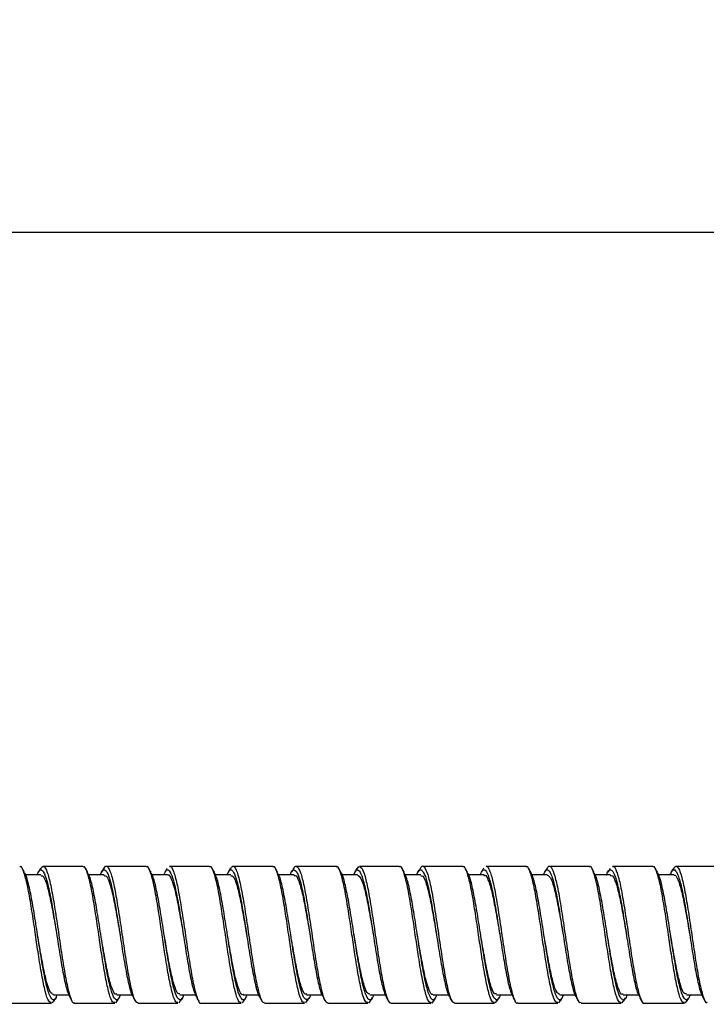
# Model space of a CAD drawing. Header units: inches. Extents: x 0.7 to 40, y 0 to 23.8.
# Tile 10 of 16: x 23.8 to 25.2, y 8.3 to 10.2. Entities that reach past the tile are written whole.
import ezdxf

# ---------------------------------------------------------------- set-up
doc = ezdxf.new("R2010")
doc.units = ezdxf.units.IN
doc.header["$MEASUREMENT"] = 0
doc.linetypes.add('SLD-Solid', pattern=[0])
doc.layers.add('DIMENSIONS', color=140, linetype='SLD-Solid', lineweight=25)
doc.styles.add('SLDTEXTSTYLE0', font='GOTHIC.TTF', dxfattribs={"width": 0.913})
doc.dimstyles.new('SLDDIMSTYLE4', dxfattribs={"dimtxt": 0.25, "dimasz": 0.3, "dimexe": 0, "dimexo": 0.0625, "dimgap": 0.0625, "dimtad": 0, "dimtih": 1, "dimtoh": 1, "dimrnd": 1e-09, "dimzin": 4, "dimdsep": 46, "dimtxsty": 'SLDTEXTSTYLE0', "dimsah": 1, "dimcen": 0.09, "dimadec": 0, "dimazin": 1, "dimtfac": 1, "dimtofl": 0, "dimtmove": 0, "dimatfit": 3, "dimfxl": 0, "dimfrac": 2, "dimtolj": 1, "dimtzin": 12, "dimarcsym": 0})

# ---------------------------------------------------------------- blocks, each defined once
blk = doc.blocks.new('_D_5')
at = {"layer": 'DIMENSIONS'}
for p, q in [((23.1714, 8.8234), (23.1714, 9.895)), ((29.1714, 9.1322), (29.1714, 9.895)), ((25.7557, 9.8068), (25.6796, 9.8068)), ((25.6796, 9.8068), (25.6796, 9.4099)), ((26.587, 9.8068), (26.6632, 9.8068)), ((26.6632, 9.8068), (26.6632, 9.4099)), ((23.1714, 9.77), (25.5527, 9.77)), ((29.1714, 9.77), (26.79, 9.77)), ((25.6796, 9.4099), (25.7557, 9.4099)), ((26.6632, 9.4099), (26.587, 9.4099))]:
    blk.add_line(p, q, dxfattribs=at)
for points in [[(23.1714, 9.77), (23.4714, 9.695), (23.4714, 9.845)], [(29.1714, 9.77), (28.8714, 9.845), (28.8714, 9.695)]]:
    blk.add_solid(points, dxfattribs=at)
at = {"layer": 'DIMENSIONS', "char_height": 0.25, "attachment_point": 1, "style": 'SLDTEXTSTYLE0'}
for s, insert in [('6.00', (25.8481, 10.1769)), ('152.4', (25.7557, 9.7292))]:
    blk.add_mtext(s, dxfattribs=dict(at, insert=insert))

msp = doc.modelspace()

# ---------------------------------------------------------------- linework, layer by layer
for p, q in [((23.9644, 8.5422), (23.8869, 8.5422)), ((24.0869, 8.5422), (24.0094, 8.5422)), ((24.2094, 8.5422), (24.132, 8.5422)), ((24.3319, 8.5422), (24.2544, 8.5422)), ((24.4544, 8.5422), (24.377, 8.5422)), ((24.4944, 8.536), (24.4985, 8.542)), ((24.5769, 8.5422), (24.4994, 8.5422)), ((24.6994, 8.5422), (24.622, 8.5422)), ((24.8219, 8.5422), (24.7444, 8.5422)), ((24.9444, 8.5422), (24.8669, 8.5422)), ((25.0669, 8.5422), (24.9895, 8.5422)), ((25.1894, 8.5422), (25.1119, 8.5422)), ((23.883, 8.5255), (23.8533, 8.5255)), ((24.0055, 8.5255), (23.9754, 8.5255)), ((24.128, 8.5255), (24.0986, 8.5255)), ((24.2505, 8.5255), (24.2205, 8.5255)), ((24.373, 8.5255), (24.343, 8.5255)), ((24.4955, 8.5255), (24.4657, 8.5255)), ((24.618, 8.5255), (24.5879, 8.5255)), ((24.7405, 8.5255), (24.711, 8.5255)), ((24.863, 8.5255), (24.833, 8.5255)), ((24.9855, 8.5255), (24.9555, 8.5255)), ((25.108, 8.5255), (25.0782, 8.5255)), ((23.9137, 8.409), (23.9137, 8.4089)), ((24.244, 8.4097), (24.244, 8.4097)), ((24.2812, 8.4092), (24.2812, 8.4092)), ((24.489, 8.4097), (24.489, 8.4097)), ((24.8565, 8.4098), (24.8565, 8.4098)), ((25.1015, 8.4097), (25.1015, 8.4097)), ((25.1387, 8.4093), (25.1387, 8.4092)), ((23.9071, 8.2938), (23.9371, 8.2938)), ((24.0296, 8.2938), (24.0592, 8.2938)), ((24.1521, 8.2938), (24.1822, 8.2938)), ((24.2746, 8.2938), (24.3044, 8.2938)), ((24.3971, 8.2938), (24.427, 8.2938)), ((24.5196, 8.2938), (24.5496, 8.2938)), ((24.6421, 8.2938), (24.6716, 8.2938)), ((24.7646, 8.2938), (24.7947, 8.2938)), ((24.8871, 8.2938), (24.9169, 8.2938)), ((25.0096, 8.2938), (25.0395, 8.2938)), ((25.1321, 8.2938), (25.1621, 8.2938)), ((23.8257, 8.2772), (23.9032, 8.2772)), ((23.9078, 8.2829), (23.9047, 8.2776)), ((23.9482, 8.2772), (24.0257, 8.2772)), ((24.0306, 8.2833), (24.0272, 8.2776)), ((24.0707, 8.2772), (24.1482, 8.2772)), ((24.1532, 8.2835), (24.1497, 8.2776)), ((24.1932, 8.2772), (24.2707, 8.2772)), ((24.2755, 8.2832), (24.2722, 8.2776)), ((24.3157, 8.2772), (24.3932, 8.2772)), ((24.3979, 8.283), (24.3947, 8.2776)), ((24.4382, 8.2772), (24.5157, 8.2772)), ((24.5205, 8.2832), (24.5172, 8.2776)), ((24.5607, 8.2772), (24.6382, 8.2772)), ((24.6432, 8.2835), (24.6397, 8.2776)), ((24.6832, 8.2772), (24.7607, 8.2772)), ((24.7656, 8.2834), (24.7622, 8.2776)), ((24.8057, 8.2772), (24.8832, 8.2772)), ((24.8879, 8.283), (24.8847, 8.2776)), ((24.9282, 8.2772), (25.0057, 8.2772)), ((25.0104, 8.283), (25.0072, 8.2776)), ((25.0507, 8.2772), (25.1282, 8.2772)), ((25.1332, 8.2834), (25.1297, 8.2776))]:
    msp.add_line(p, q)
for points, knots in [([(23.9032, 8.2785), (23.9014, 8.2789), (23.8975, 8.2796), (23.8914, 8.2988), (23.8847, 8.3304), (23.8784, 8.3694), (23.8733, 8.404), (23.8685, 8.4372), (23.8631, 8.4717), (23.8568, 8.5078), (23.85, 8.5322), (23.8452, 8.5434), (23.8424, 8.5412), (23.8419, 8.5408)], [0, 0, 0, 0, 0.083642, 0.19216, 0.300639, 0.409116, 0.500041, 0.549591, 0.649601, 0.758154, 0.866625, 0.975167, 1, 1, 1, 1]), ([(23.8821, 8.5366), (23.8837, 8.5391), (23.8875, 8.5451), (23.8935, 8.5367), (23.9003, 8.5147), (23.9068, 8.4801), (23.9136, 8.4376), (23.9201, 8.3917), (23.9269, 8.348), (23.9334, 8.3111), (23.9402, 8.2868), (23.945, 8.2758), (23.9477, 8.2781), (23.9482, 8.2785)], [0, 0, 0, 0, 0.072946, 0.173534, 0.274125, 0.37473, 0.475319, 0.575957, 0.676541, 0.777193, 0.877775, 0.978422, 1, 1, 1, 1]), ([(24.0257, 8.2785), (24.0239, 8.2789), (24.02, 8.2796), (24.0139, 8.2988), (24.0072, 8.3304), (24.0009, 8.3694), (23.9958, 8.404), (23.991, 8.4372), (23.9856, 8.4717), (23.9793, 8.5078), (23.9725, 8.5322), (23.9677, 8.5434), (23.9649, 8.5412), (23.9644, 8.5408)], [0, 0, 0, 0, 0.083642, 0.19216, 0.300639, 0.409116, 0.500041, 0.549591, 0.649601, 0.758154, 0.866625, 0.975167, 1, 1, 1, 1]), ([(24.0047, 8.5368), (24.0053, 8.5383), (24.0081, 8.5449), (24.0134, 8.5415), (24.0198, 8.526), (24.0266, 8.496), (24.0331, 8.4564), (24.0399, 8.4113), (24.0465, 8.3661), (24.0531, 8.3257), (24.0598, 8.2956), (24.0656, 8.2786), (24.0693, 8.2789), (24.0707, 8.2789)], [0, 0, 0, 0, 0.028353, 0.129091, 0.229899, 0.330639, 0.431429, 0.532174, 0.632928, 0.73367, 0.834418, 0.935191, 1, 1, 1, 1]), ([(24.1482, 8.2785), (24.1464, 8.2789), (24.1425, 8.2796), (24.1364, 8.2988), (24.1297, 8.3304), (24.1234, 8.3694), (24.1183, 8.404), (24.1135, 8.4372), (24.1081, 8.4717), (24.1018, 8.5078), (24.095, 8.5322), (24.0902, 8.5434), (24.0874, 8.5412), (24.0869, 8.5408)], [0, 0, 0, 0, 0.083642, 0.19216, 0.300639, 0.409116, 0.500041, 0.549591, 0.649601, 0.758154, 0.866625, 0.975167, 1, 1, 1, 1]), ([(24.132, 8.5412), (24.1323, 8.5415), (24.1348, 8.5439), (24.1395, 8.5337), (24.1463, 8.5105), (24.1527, 8.4742), (24.1596, 8.4309), (24.166, 8.385), (24.1729, 8.3421), (24.1794, 8.3065), (24.1862, 8.2845), (24.1907, 8.275), (24.193, 8.2775), (24.1932, 8.2777)], [0, 0, 0, 0, 0.015568, 0.124119, 0.232657, 0.341246, 0.449778, 0.558384, 0.666914, 0.775515, 0.884049, 0.992626, 1, 1, 1, 1]), ([(24.2707, 8.2785), (24.2689, 8.2789), (24.265, 8.2796), (24.2589, 8.2988), (24.2522, 8.3304), (24.2459, 8.3694), (24.2408, 8.404), (24.236, 8.4372), (24.2306, 8.4717), (24.2243, 8.5078), (24.2175, 8.5322), (24.2127, 8.5434), (24.2099, 8.5412), (24.2094, 8.5408)], [0, 0, 0, 0, 0.083642, 0.19216, 0.300639, 0.409116, 0.500041, 0.549591, 0.649601, 0.758154, 0.866625, 0.975167, 1, 1, 1, 1]), ([(24.2495, 8.536), (24.2505, 8.5382), (24.2537, 8.545), (24.2593, 8.5402), (24.2658, 8.5224), (24.2725, 8.4907), (24.2792, 8.45), (24.2858, 8.4045), (24.2925, 8.3597), (24.299, 8.3205), (24.3059, 8.2923), (24.3112, 8.2776), (24.3146, 8.2787), (24.3157, 8.2791)], [0, 0, 0, 0, 0.046596, 0.146984, 0.247423, 0.347816, 0.44822, 0.54861, 0.649006, 0.749424, 0.849815, 0.950262, 1, 1, 1, 1]), ([(24.3932, 8.2785), (24.3914, 8.2789), (24.3875, 8.2796), (24.3814, 8.2988), (24.3747, 8.3304), (24.3684, 8.3694), (24.3633, 8.404), (24.3585, 8.4372), (24.3531, 8.4717), (24.3468, 8.5078), (24.34, 8.5322), (24.3352, 8.5434), (24.3324, 8.5412), (24.3319, 8.5408)], [0, 0, 0, 0, 0.083642, 0.19216, 0.300639, 0.409116, 0.500041, 0.549591, 0.649601, 0.758154, 0.866625, 0.975167, 1, 1, 1, 1]), ([(24.3719, 8.5374), (24.372, 8.5377), (24.3743, 8.5441), (24.379, 8.5431), (24.3854, 8.5321), (24.3923, 8.5055), (24.3987, 8.4682), (24.4056, 8.4242), (24.412, 8.3784), (24.4188, 8.3362), (24.4254, 8.3028), (24.4319, 8.2809), (24.4362, 8.2788), (24.4382, 8.2777)], [0, 0, 0, 0, 0.004995, 0.105255, 0.205559, 0.305813, 0.406135, 0.506386, 0.606705, 0.70696, 0.807256, 0.907515, 1, 1, 1, 1]), ([(24.5157, 8.2785), (24.5139, 8.2789), (24.51, 8.2796), (24.5039, 8.2988), (24.4972, 8.3304), (24.4909, 8.3694), (24.4858, 8.404), (24.481, 8.4372), (24.4756, 8.4717), (24.4693, 8.5078), (24.4625, 8.5322), (24.4577, 8.5434), (24.4549, 8.5412), (24.4544, 8.5408)], [0, 0, 0, 0, 0.083642, 0.19216, 0.300639, 0.409116, 0.500041, 0.549591, 0.649601, 0.758154, 0.866625, 0.975167, 1, 1, 1, 1]), ([(24.4994, 8.5413), (24.5014, 8.5405), (24.5055, 8.5389), (24.5119, 8.5181), (24.5184, 8.4853), (24.5252, 8.4435), (24.5317, 8.3978), (24.5385, 8.3535), (24.545, 8.3154), (24.5518, 8.2893), (24.5569, 8.2766), (24.5599, 8.2784), (24.5607, 8.2789)], [0, 0, 0, 0, 0.093976, 0.20251, 0.311026, 0.419547, 0.52809, 0.636608, 0.745183, 0.853695, 0.962282, 1, 1, 1, 1]), ([(24.6382, 8.2785), (24.6364, 8.2789), (24.6325, 8.2796), (24.6264, 8.2988), (24.6197, 8.3304), (24.6134, 8.3694), (24.6083, 8.404), (24.6035, 8.4372), (24.5981, 8.4717), (24.5918, 8.5078), (24.585, 8.5322), (24.5802, 8.5434), (24.5774, 8.5412), (24.5769, 8.5408)], [0, 0, 0, 0, 0.083642, 0.19216, 0.300639, 0.409116, 0.500041, 0.549591, 0.649601, 0.758154, 0.866625, 0.975167, 1, 1, 1, 1]), ([(24.617, 8.537), (24.6174, 8.538), (24.62, 8.5446), (24.625, 8.5424), (24.6314, 8.529), (24.6383, 8.5006), (24.6447, 8.4621), (24.6515, 8.4174), (24.6581, 8.3719), (24.6648, 8.3306), (24.6714, 8.2989), (24.6775, 8.2797), (24.6815, 8.2789), (24.6832, 8.2785)], [0, 0, 0, 0, 0.017323, 0.11782, 0.218385, 0.31888, 0.419443, 0.519941, 0.620483, 0.720985, 0.821489, 0.921986, 1, 1, 1, 1]), ([(24.7607, 8.2785), (24.7589, 8.2789), (24.755, 8.2796), (24.7489, 8.2988), (24.7422, 8.3304), (24.7359, 8.3694), (24.7308, 8.404), (24.726, 8.4372), (24.7206, 8.4717), (24.7143, 8.5078), (24.7075, 8.5322), (24.7027, 8.5434), (24.6999, 8.5412), (24.6994, 8.5408)], [0, 0, 0, 0, 0.083642, 0.19216, 0.300639, 0.409116, 0.500041, 0.549591, 0.649601, 0.758154, 0.866625, 0.975167, 1, 1, 1, 1]), ([(24.7444, 8.5421), (24.7445, 8.5421), (24.7467, 8.5446), (24.7511, 8.5356), (24.7579, 8.5145), (24.7644, 8.4795), (24.7712, 8.4369), (24.7777, 8.391), (24.7845, 8.3475), (24.791, 8.3107), (24.7978, 8.2866), (24.8025, 8.2757), (24.8052, 8.278), (24.8057, 8.2784)], [0, 0, 0, 0, 0.001284, 0.109815, 0.218351, 0.326906, 0.435439, 0.544028, 0.652555, 0.761157, 0.869683, 0.978277, 1, 1, 1, 1]), ([(24.8832, 8.2785), (24.8814, 8.2789), (24.8775, 8.2796), (24.8714, 8.2988), (24.8647, 8.3304), (24.8584, 8.3694), (24.8533, 8.404), (24.8485, 8.4372), (24.8431, 8.4717), (24.8368, 8.5078), (24.83, 8.5322), (24.8252, 8.5434), (24.8224, 8.5412), (24.8219, 8.5408)], [0, 0, 0, 0, 0.083642, 0.19216, 0.300639, 0.409116, 0.500041, 0.549591, 0.649601, 0.758154, 0.866625, 0.975167, 1, 1, 1, 1]), ([(24.8621, 8.5366), (24.8628, 8.5382), (24.8657, 8.5449), (24.8709, 8.5414), (24.8774, 8.5257), (24.8842, 8.4955), (24.8907, 8.4558), (24.8974, 8.4106), (24.9041, 8.3654), (24.9107, 8.3252), (24.9174, 8.2953), (24.9231, 8.2785), (24.9268, 8.2788), (24.9282, 8.279)], [0, 0, 0, 0, 0.030903, 0.131528, 0.232221, 0.332849, 0.433523, 0.534155, 0.634792, 0.735419, 0.836053, 0.936716, 1, 1, 1, 1]), ([(25.0057, 8.2785), (25.0039, 8.2789), (25, 8.2796), (24.9939, 8.2988), (24.9872, 8.3304), (24.9809, 8.3694), (24.9758, 8.404), (24.971, 8.4372), (24.9656, 8.4717), (24.9593, 8.5078), (24.9525, 8.5322), (24.9477, 8.5434), (24.9449, 8.5412), (24.9444, 8.5408)], [0, 0, 0, 0, 0.083642, 0.19216, 0.300639, 0.409116, 0.500041, 0.549591, 0.649601, 0.758154, 0.866625, 0.975167, 1, 1, 1, 1]), ([(24.9895, 8.5411), (24.9898, 8.5415), (24.9924, 8.5438), (24.9971, 8.5334), (25.0039, 8.51), (25.0103, 8.4736), (25.0172, 8.4303), (25.0236, 8.3843), (25.0305, 8.3415), (25.037, 8.3061), (25.0437, 8.2843), (25.0482, 8.2749), (25.0506, 8.2774), (25.0507, 8.2776)], [0, 0, 0, 0, 0.017119, 0.125675, 0.234211, 0.342802, 0.451333, 0.559938, 0.668468, 0.777067, 0.8856, 0.994173, 1, 1, 1, 1]), ([(25.1282, 8.2785), (25.1264, 8.2789), (25.1225, 8.2796), (25.1164, 8.2988), (25.1097, 8.3304), (25.1034, 8.3694), (25.0983, 8.404), (25.0935, 8.4372), (25.0881, 8.4717), (25.0818, 8.5078), (25.075, 8.5322), (25.0702, 8.5434), (25.0674, 8.5412), (25.0669, 8.5408)], [0, 0, 0, 0, 0.083642, 0.19216, 0.300639, 0.409116, 0.500041, 0.549591, 0.649601, 0.758154, 0.866625, 0.975167, 1, 1, 1, 1]), ([(25.1069, 8.5358), (25.108, 8.5381), (25.1112, 8.545), (25.1169, 8.5401), (25.1234, 8.522), (25.1301, 8.4902), (25.1368, 8.4494), (25.1434, 8.4039), (25.1501, 8.3591), (25.1566, 8.32), (25.1635, 8.292), (25.1688, 8.2775), (25.1721, 8.2787), (25.1732, 8.2791)], [0, 0, 0, 0, 0.049764, 0.149971, 0.250227, 0.350439, 0.45066, 0.550868, 0.651083, 0.751324, 0.851535, 0.951803, 1, 1, 1, 1]), ([(23.8508, 8.5313), (23.8501, 8.5324), (23.8487, 8.5348), (23.8473, 8.5371), (23.8466, 8.5383)], [0, 0, 0, 0, 0.4997075, 1, 1, 1, 1]), ([(23.9143, 8.2938), (23.9136, 8.2918), (23.9107, 8.2834), (23.9055, 8.2826), (23.899, 8.2925), (23.8922, 8.3169), (23.8857, 8.3518), (23.8789, 8.3935), (23.8724, 8.4369), (23.8656, 8.4775), (23.859, 8.5091), (23.854, 8.5273), (23.8513, 8.5296), (23.8508, 8.53)], [0, 0, 0, 0, 0.031803, 0.136636, 0.241506, 0.346334, 0.451232, 0.556055, 0.660959, 0.765783, 0.870669, 0.975499, 1, 1, 1, 1]), ([(23.8759, 8.5255), (23.8772, 8.5287), (23.8807, 8.5372), (23.8866, 8.5353), (23.893, 8.5209), (23.8999, 8.493), (23.9064, 8.4556), (23.9131, 8.413), (23.9197, 8.3699), (23.9264, 8.3316), (23.933, 8.3017), (23.9373, 8.2926), (23.9394, 8.2881)], [0, 0, 0, 0, 0.061055, 0.1658977, 0.2708214, 0.3756648, 0.4805742, 0.5854227, 0.6902957, 0.7951444, 0.8999975, 1, 1, 1, 1]), ([(23.8821, 8.5382), (23.8814, 8.537), (23.88, 8.5347), (23.8786, 8.5323), (23.8779, 8.5311)], [0, 0, 0, 0, 0.500312, 1, 1, 1, 1]), ([(23.8829, 8.5246), (23.8848, 8.5241), (23.8889, 8.523), (23.8951, 8.5054), (23.9017, 8.4771), (23.908, 8.443), (23.912, 8.4193), (23.9137, 8.4087)], [0, 0, 0, 0, 0.178053, 0.394708, 0.61129, 0.82788, 1, 1, 1, 1]), ([(23.9734, 8.5311), (23.9727, 8.5323), (23.9713, 8.5347), (23.9699, 8.537), (23.9692, 8.5382)], [0, 0, 0, 0, 0.499689, 1, 1, 1, 1]), ([(24.0367, 8.2938), (24.0352, 8.2903), (24.0315, 8.2817), (24.0253, 8.2849), (24.0188, 8.3009), (24.012, 8.33), (24.0054, 8.3682), (23.9988, 8.4111), (23.9921, 8.454), (23.9855, 8.4914), (23.9791, 8.5191), (23.9751, 8.5268), (23.9733, 8.5303)], [0, 0, 0, 0, 0.074145, 0.179029, 0.283988, 0.388877, 0.493806, 0.598698, 0.703592, 0.808488, 0.913382, 1, 1, 1, 1]), ([(23.9982, 8.5255), (23.9987, 8.527), (24.0014, 8.5353), (24.0063, 8.537), (24.0129, 8.5287), (24.0197, 8.5056), (24.0261, 8.4717), (24.033, 8.4306), (24.0394, 8.3871), (24.0463, 8.346), (24.0528, 8.3132), (24.0581, 8.2935), (24.0611, 8.2904), (24.0618, 8.2896)], [0, 0, 0, 0, 0.022415, 0.127033, 0.231656, 0.336274, 0.440941, 0.545552, 0.650239, 0.754848, 0.859533, 0.964145, 1, 1, 1, 1]), ([(24.0048, 8.5384), (24.0041, 8.5372), (24.0026, 8.5349), (24.0012, 8.5325), (24.0005, 8.5313)], [0, 0, 0, 0, 0.5002959, 1, 1, 1, 1]), ([(24.0054, 8.5239), (24.0065, 8.5242), (24.0098, 8.5255), (24.0151, 8.5131), (24.0219, 8.4887), (24.0284, 8.4546), (24.0333, 8.4266), (24.0357, 8.412), (24.036, 8.4104)], [0, 0, 0, 0, 0.099828, 0.318273, 0.536524, 0.754959, 0.973219, 1, 1, 1, 1]), ([(24.0961, 8.5308), (24.0954, 8.5319), (24.094, 8.5343), (24.0926, 8.5366), (24.0919, 8.5378)], [0, 0, 0, 0, 0.499701, 1, 1, 1, 1]), ([(24.1595, 8.2938), (24.1592, 8.2927), (24.1566, 8.2846), (24.1518, 8.2823), (24.1452, 8.2893), (24.1385, 8.3114), (24.132, 8.3445), (24.1251, 8.3852), (24.1187, 8.4287), (24.1118, 8.4702), (24.1054, 8.5038), (24.0999, 8.5245), (24.0969, 8.5282), (24.0961, 8.5292)], [0, 0, 0, 0, 0.015763, 0.120697, 0.225616, 0.330542, 0.435496, 0.540417, 0.645404, 0.750319, 0.855315, 0.960231, 1, 1, 1, 1]), ([(24.1207, 8.5255), (24.1225, 8.5293), (24.1264, 8.5378), (24.1328, 8.5337), (24.1393, 8.5165), (24.1461, 8.4865), (24.1527, 8.4478), (24.1593, 8.4047), (24.1661, 8.362), (24.1726, 8.3253), (24.1788, 8.2991), (24.1826, 8.2923), (24.1842, 8.2894)], [0, 0, 0, 0, 0.085074, 0.189757, 0.294499, 0.399187, 0.503889, 0.608574, 0.713265, 0.817984, 0.922671, 1, 1, 1, 1]), ([(24.1272, 8.5382), (24.1265, 8.5371), (24.1251, 8.5347), (24.1236, 8.5324), (24.1229, 8.5312)], [0, 0, 0, 0, 0.500284, 1, 1, 1, 1]), ([(24.1279, 8.525), (24.1281, 8.5252), (24.1306, 8.5274), (24.1351, 8.5189), (24.142, 8.4993), (24.1484, 8.4678), (24.1542, 8.4364), (24.1574, 8.4167), (24.1585, 8.4101)], [0, 0, 0, 0, 0.020589, 0.238401, 0.456235, 0.674169, 0.891988, 1, 1, 1, 1]), ([(24.2186, 8.5309), (24.2179, 8.532), (24.2165, 8.5344), (24.2151, 8.5367), (24.2144, 8.5379)], [0, 0, 0, 0, 0.49975, 1, 1, 1, 1]), ([(24.2816, 8.2938), (24.2805, 8.2909), (24.2773, 8.2824), (24.2715, 8.2835), (24.2651, 8.2967), (24.2582, 8.3236), (24.2518, 8.3604), (24.245, 8.4028), (24.2384, 8.4461), (24.2317, 8.4849), (24.2251, 8.5159), (24.2207, 8.5259), (24.2185, 8.5309)], [0, 0, 0, 0, 0.052529, 0.157909, 0.263367, 0.368745, 0.4742, 0.579581, 0.685011, 0.790396, 0.89578, 1, 1, 1, 1]), ([(24.2434, 8.5255), (24.2442, 8.5279), (24.2472, 8.5363), (24.2526, 8.5365), (24.2591, 8.5253), (24.266, 8.4999), (24.2724, 8.4643), (24.2793, 8.4223), (24.2858, 8.379), (24.2925, 8.3388), (24.2991, 8.3082), (24.3038, 8.2912), (24.3063, 8.2893), (24.3065, 8.2891)], [0, 0, 0, 0, 0.039424, 0.144806, 0.250245, 0.355621, 0.461077, 0.566451, 0.6719, 0.777279, 0.882699, 0.988081, 1, 1, 1, 1]), ([(24.2495, 8.538), (24.2488, 8.5368), (24.2474, 8.5345), (24.246, 8.5322), (24.2453, 8.531)], [0, 0, 0, 0, 0.500255, 1, 1, 1, 1]), ([(24.2505, 8.5242), (24.2521, 8.524), (24.2559, 8.5237), (24.2619, 8.5077), (24.2686, 8.4804), (24.275, 8.4458), (24.2792, 8.4207), (24.2812, 8.4089)], [0, 0, 0, 0, 0.155623, 0.372687, 0.589621, 0.806583, 1, 1, 1, 1]), ([(24.3409, 8.5312), (24.3402, 8.5324), (24.3388, 8.5347), (24.3374, 8.5371), (24.3367, 8.5382)], [0, 0, 0, 0, 0.499716, 1, 1, 1, 1]), ([(24.4048, 8.2938), (24.4048, 8.2937), (24.4025, 8.286), (24.3982, 8.2827), (24.3914, 8.2866), (24.3848, 8.3063), (24.3782, 8.3375), (24.3714, 8.3771), (24.3649, 8.4204), (24.3581, 8.4627), (24.3516, 8.4982), (24.3457, 8.5222), (24.3421, 8.5276), (24.3408, 8.5296)], [0, 0, 0, 0, 0.000825, 0.104827, 0.208769, 0.312734, 0.416676, 0.520623, 0.624589, 0.728532, 0.832535, 0.936472, 1, 1, 1, 1]), ([(24.3654, 8.5255), (24.3655, 8.5259), (24.3678, 8.5338), (24.3723, 8.5368), (24.379, 8.5319), (24.3857, 8.5115), (24.3923, 8.4797), (24.399, 8.4398), (24.4055, 8.3964), (24.4124, 8.3544), (24.4188, 8.3194), (24.4246, 8.2967), (24.4279, 8.2919), (24.429, 8.2903)], [0, 0, 0, 0, 0.005252, 0.109881, 0.214461, 0.319045, 0.42362, 0.528203, 0.632822, 0.7374, 0.842048, 0.946621, 1, 1, 1, 1]), ([(24.3719, 8.5378), (24.3712, 8.5366), (24.3698, 8.5343), (24.3684, 8.5319), (24.3677, 8.5307)], [0, 0, 0, 0, 0.500272, 1, 1, 1, 1]), ([(24.3729, 8.524), (24.3737, 8.5244), (24.3768, 8.526), (24.3819, 8.5149), (24.3888, 8.4918), (24.3952, 8.4583), (24.4004, 8.4291), (24.4031, 8.4127), (24.4037, 8.4095)], [0, 0, 0, 0, 0.077944, 0.295095, 0.512076, 0.729253, 0.946235, 1, 1, 1, 1]), ([(24.4633, 8.5313), (24.4626, 8.5325), (24.4612, 8.5348), (24.4598, 8.5372), (24.4591, 8.5384)], [0, 0, 0, 0, 0.499699, 1, 1, 1, 1]), ([(24.5268, 8.2938), (24.526, 8.2917), (24.5231, 8.2833), (24.5178, 8.2826), (24.5114, 8.293), (24.5045, 8.3177), (24.4981, 8.3528), (24.4912, 8.3945), (24.4847, 8.4379), (24.4779, 8.4784), (24.4714, 8.5097), (24.4664, 8.5276), (24.4637, 8.5298), (24.4632, 8.5302)], [0, 0, 0, 0, 0.033928, 0.138747, 0.24361, 0.348423, 0.45331, 0.55812, 0.663008, 0.76782, 0.872688, 0.977505, 1, 1, 1, 1]), ([(24.4884, 8.5255), (24.4897, 8.5286), (24.4931, 8.5371), (24.4989, 8.5355), (24.5054, 8.5214), (24.5122, 8.4938), (24.5187, 8.4566), (24.5255, 8.414), (24.5321, 8.3708), (24.5387, 8.3324), (24.5453, 8.3024), (24.5496, 8.2931), (24.5516, 8.2886)], [0, 0, 0, 0, 0.0586484, 0.1639197, 0.269272, 0.3745429, 0.4798842, 0.58516, 0.690468, 0.7957457, 0.9010262, 1, 1, 1, 1]), ([(24.4944, 8.5378), (24.4937, 8.5367), (24.4923, 8.5343), (24.4909, 8.532), (24.4902, 8.5308)], [0, 0, 0, 0, 0.5003033, 1, 1, 1, 1]), ([(24.4955, 8.5254), (24.4977, 8.5242), (24.502, 8.5217), (24.5088, 8.5015), (24.5153, 8.4715), (24.5212, 8.4392), (24.5247, 8.4181), (24.526, 8.4103)], [0, 0, 0, 0, 0.214911, 0.433464, 0.652048, 0.870596, 1, 1, 1, 1]), ([(24.5861, 8.5309), (24.5854, 8.532), (24.584, 8.5344), (24.5826, 8.5367), (24.5819, 8.5379)], [0, 0, 0, 0, 0.4996902, 1, 1, 1, 1]), ([(24.6493, 8.2938), (24.6477, 8.2902), (24.6439, 8.2817), (24.6376, 8.2851), (24.6311, 8.3015), (24.6244, 8.3308), (24.6178, 8.3691), (24.6111, 8.4121), (24.6044, 8.455), (24.5979, 8.4921), (24.5916, 8.5192), (24.5877, 8.5266), (24.586, 8.5298)], [0, 0, 0, 0, 0.077418, 0.182528, 0.287709, 0.392824, 0.497972, 0.603089, 0.708209, 0.813339, 0.918458, 1, 1, 1, 1]), ([(24.6107, 8.5255), (24.6111, 8.5269), (24.6137, 8.5351), (24.6187, 8.537), (24.6252, 8.5291), (24.632, 8.5063), (24.6385, 8.4726), (24.6453, 8.4316), (24.6518, 8.3881), (24.6587, 8.3469), (24.6651, 8.3138), (24.6705, 8.2938), (24.6735, 8.2906), (24.6743, 8.2897)], [0, 0, 0, 0, 0.020435, 0.125044, 0.22965, 0.334261, 0.438915, 0.543519, 0.648197, 0.752798, 0.857477, 0.96208, 1, 1, 1, 1]), ([(24.6171, 8.5381), (24.6164, 8.5369), (24.615, 8.5346), (24.6136, 8.5322), (24.6129, 8.531)], [0, 0, 0, 0, 0.500313, 1, 1, 1, 1]), ([(24.618, 8.5239), (24.6194, 8.5241), (24.623, 8.5244), (24.6287, 8.5098), (24.6355, 8.4836), (24.6419, 8.4492), (24.6462, 8.4237), (24.6483, 8.4114)], [0, 0, 0, 0, 0.135971, 0.355975, 0.575803, 0.795737, 1, 1, 1, 1]), ([(24.7086, 8.5308), (24.7079, 8.5319), (24.7065, 8.5343), (24.7051, 8.5366), (24.7044, 8.5378)], [0, 0, 0, 0, 0.49973, 1, 1, 1, 1]), ([(24.772, 8.2938), (24.7716, 8.2926), (24.769, 8.2844), (24.7642, 8.2823), (24.7576, 8.2897), (24.7508, 8.3121), (24.7443, 8.3454), (24.7375, 8.3862), (24.731, 8.4297), (24.7241, 8.4711), (24.7177, 8.5045), (24.7123, 8.5248), (24.7093, 8.5283), (24.7086, 8.5292)], [0, 0, 0, 0, 0.017717, 0.122711, 0.227694, 0.332686, 0.437713, 0.542699, 0.647755, 0.752737, 0.857799, 0.962782, 1, 1, 1, 1]), ([(24.7333, 8.5255), (24.735, 8.5293), (24.7388, 8.5378), (24.7452, 8.5339), (24.7517, 8.517), (24.7584, 8.4873), (24.765, 8.4488), (24.7717, 8.4057), (24.7784, 8.363), (24.7849, 8.3261), (24.7913, 8.2993), (24.7951, 8.2922), (24.7968, 8.2891)], [0, 0, 0, 0, 0.081604, 0.186166, 0.290793, 0.39536, 0.49995, 0.604517, 0.709089, 0.813681, 0.91825, 1, 1, 1, 1]), ([(24.7398, 8.5384), (24.7391, 8.5373), (24.7377, 8.5349), (24.7363, 8.5325), (24.7356, 8.5314)], [0, 0, 0, 0, 0.5002958, 1, 1, 1, 1]), ([(24.7404, 8.5243), (24.741, 8.5246), (24.7438, 8.5266), (24.7487, 8.5165), (24.7556, 8.4947), (24.762, 8.462), (24.7675, 8.4317), (24.7704, 8.4138), (24.7712, 8.4091)], [0, 0, 0, 0, 0.055525, 0.27232, 0.488999, 0.705856, 0.922525, 1, 1, 1, 1]), ([(24.8309, 8.5311), (24.8302, 8.5323), (24.8288, 8.5346), (24.8274, 8.537), (24.8267, 8.5381)], [0, 0, 0, 0, 0.499729, 1, 1, 1, 1]), ([(24.8941, 8.2938), (24.893, 8.2909), (24.8897, 8.2823), (24.8839, 8.2836), (24.8774, 8.2972), (24.8706, 8.3244), (24.8641, 8.3613), (24.8573, 8.4038), (24.8507, 8.4471), (24.8441, 8.4857), (24.8374, 8.5165), (24.833, 8.5263), (24.8309, 8.5312)], [0, 0, 0, 0, 0.05491, 0.160044, 0.265258, 0.37039, 0.475597, 0.580733, 0.685912, 0.791052, 0.896192, 1, 1, 1, 1]), ([(24.8559, 8.5255), (24.8566, 8.5278), (24.8596, 8.5362), (24.865, 8.5366), (24.8714, 8.5257), (24.8783, 8.5006), (24.8847, 8.4652), (24.8916, 8.4234), (24.8981, 8.38), (24.9049, 8.3397), (24.9114, 8.3088), (24.9163, 8.2914), (24.9189, 8.2894), (24.9192, 8.2891)], [0, 0, 0, 0, 0.037091, 0.14214, 0.24724, 0.352282, 0.457401, 0.562441, 0.667557, 0.7726, 0.877691, 0.982739, 1, 1, 1, 1]), ([(24.8622, 8.5383), (24.8615, 8.5371), (24.8601, 8.5347), (24.8587, 8.5324), (24.858, 8.5312)], [0, 0, 0, 0, 0.500288, 1, 1, 1, 1]), ([(24.863, 8.5249), (24.8649, 8.5241), (24.8691, 8.5225), (24.8755, 8.5039), (24.8821, 8.4749), (24.8883, 8.4417), (24.892, 8.4191), (24.8935, 8.4098)], [0, 0, 0, 0, 0.192576, 0.410553, 0.628495, 0.846454, 1, 1, 1, 1]), ([(24.9533, 8.5313), (24.9526, 8.5325), (24.9512, 8.5348), (24.9498, 8.5372), (24.9491, 8.5384)], [0, 0, 0, 0, 0.499705, 1, 1, 1, 1]), ([(25.0173, 8.2938), (25.0172, 8.2936), (25.0149, 8.2858), (25.0105, 8.2826), (25.0038, 8.2869), (24.9971, 8.3069), (24.9905, 8.3384), (24.9838, 8.3781), (24.9773, 8.4215), (24.9704, 8.4636), (24.964, 8.499), (24.958, 8.5226), (24.9545, 8.5278), (24.9532, 8.5297)], [0, 0, 0, 0, 0.0026261, 0.106563, 0.2104451, 0.3143422, 0.418222, 0.5221081, 0.62602, 0.7299016, 0.833847, 0.9377229, 1, 1, 1, 1]), ([(24.9778, 8.5255), (24.9779, 8.5258), (24.9802, 8.5336), (24.9846, 8.5367), (24.9914, 8.5322), (24.998, 8.5121), (25.0046, 8.4806), (25.0114, 8.4408), (25.0179, 8.3974), (25.0247, 8.3553), (25.0312, 8.3201), (25.037, 8.2969), (25.0404, 8.2919), (25.0416, 8.2901)], [0, 0, 0, 0, 0.003407, 0.107793, 0.212126, 0.316471, 0.4208, 0.525137, 0.629503, 0.733835, 0.838233, 0.942559, 1, 1, 1, 1]), ([(24.9846, 8.5381), (24.9839, 8.5369), (24.9825, 8.5346), (24.9811, 8.5322), (24.9804, 8.531)], [0, 0, 0, 0, 0.500263, 1, 1, 1, 1]), ([(24.9855, 8.5239), (24.9866, 8.5242), (24.9901, 8.5251), (24.9955, 8.5119), (25.0023, 8.4868), (25.0089, 8.4522), (25.0135, 8.425), (25.0159, 8.4112), (25.016, 8.4105)], [0, 0, 0, 0, 0.112919, 0.331752, 0.550389, 0.769188, 0.987838, 1, 1, 1, 1]), ([(25.076, 8.531), (25.0753, 8.5322), (25.0739, 8.5345), (25.0725, 8.5369), (25.0718, 8.5381)], [0, 0, 0, 0, 0.499687, 1, 1, 1, 1]), ([(25.1392, 8.2938), (25.1385, 8.2916), (25.1355, 8.2832), (25.1302, 8.2827), (25.1237, 8.2934), (25.1168, 8.3184), (25.1104, 8.3537), (25.1035, 8.3955), (25.0971, 8.4389), (25.0903, 8.4793), (25.0837, 8.5103), (25.0789, 8.5278), (25.0763, 8.5298), (25.0759, 8.5301)], [0, 0, 0, 0, 0.036209, 0.141375, 0.246591, 0.351751, 0.456987, 0.562144, 0.66738, 0.77254, 0.877751, 0.982916, 1, 1, 1, 1]), ([(25.1009, 8.5255), (25.1021, 8.5285), (25.1055, 8.5371), (25.1113, 8.5357), (25.1177, 8.5219), (25.1246, 8.4946), (25.1311, 8.4576), (25.1378, 8.4151), (25.1444, 8.3718), (25.1511, 8.3333), (25.1577, 8.3029), (25.1619, 8.2934), (25.164, 8.2887)], [0, 0, 0, 0, 0.05615, 0.161593, 0.267116, 0.372558, 0.478073, 0.583519, 0.689005, 0.794454, 0.899904, 1, 1, 1, 1]), ([(25.1069, 8.5378), (25.1062, 8.5366), (25.1048, 8.5343), (25.1034, 8.5319), (25.1027, 8.5308)], [0, 0, 0, 0, 0.500264, 1, 1, 1, 1]), ([(25.1079, 8.5247), (25.1083, 8.5249), (25.1109, 8.5271), (25.1155, 8.518), (25.1224, 8.4975), (25.1289, 8.4656), (25.1345, 8.4345), (25.1377, 8.4153), (25.1387, 8.4093)], [0, 0, 0, 0, 0.033537, 0.250607, 0.467641, 0.68481, 0.901827, 1, 1, 1, 1]), ([(23.9071, 8.2941), (23.905, 8.2951), (23.9007, 8.2974), (23.894, 8.3172), (23.8875, 8.3469), (23.8815, 8.3796), (23.8779, 8.4013), (23.8765, 8.4098)], [0, 0, 0, 0, 0.208466, 0.426096, 0.643738, 0.861368, 1, 1, 1, 1]), ([(24.0296, 8.2953), (24.0289, 8.2949), (24.0259, 8.2931), (24.0209, 8.304), (24.014, 8.3267), (24.0075, 8.36), (24.0023, 8.3894), (23.9996, 8.406), (23.999, 8.4096)], [0, 0, 0, 0, 0.071754, 0.289349, 0.506786, 0.724418, 0.941853, 1, 1, 1, 1]), ([(24.1521, 8.2952), (24.1506, 8.2953), (24.1468, 8.2954), (24.1409, 8.311), (24.1341, 8.338), (24.1277, 8.3727), (24.1235, 8.398), (24.1215, 8.41)], [0, 0, 0, 0, 0.150222, 0.367722, 0.585078, 0.802484, 1, 1, 1, 1]), ([(24.2747, 8.2942), (24.2745, 8.2941), (24.2721, 8.2918), (24.2676, 8.3001), (24.2608, 8.3193), (24.2543, 8.3505), (24.2485, 8.3823), (24.2452, 8.4026), (24.244, 8.4097)], [0, 0, 0, 0, 0.014423, 0.231711, 0.449019, 0.666409, 0.883703, 1, 1, 1, 1]), ([(24.3971, 8.2954), (24.3962, 8.295), (24.3929, 8.2937), (24.3877, 8.3058), (24.3808, 8.3297), (24.3744, 8.3637), (24.3694, 8.3921), (24.3669, 8.4072), (24.3665, 8.4093)], [0, 0, 0, 0, 0.093738, 0.311736, 0.529544, 0.747542, 0.965357, 1, 1, 1, 1]), ([(24.5196, 8.2949), (24.5179, 8.2953), (24.5138, 8.2961), (24.5077, 8.3133), (24.501, 8.3414), (24.4947, 8.3754), (24.4907, 8.3993), (24.489, 8.41)], [0, 0, 0, 0, 0.17275, 0.390178, 0.607517, 0.824859, 1, 1, 1, 1]), ([(24.6421, 8.2947), (24.6418, 8.2944), (24.6392, 8.2923), (24.6345, 8.3014), (24.6276, 8.3221), (24.6212, 8.3541), (24.6156, 8.385), (24.6124, 8.4039), (24.6115, 8.4096)], [0, 0, 0, 0, 0.035666, 0.253233, 0.470753, 0.688415, 0.90592, 1, 1, 1, 1]), ([(24.7646, 8.2955), (24.7634, 8.2952), (24.76, 8.2943), (24.7545, 8.3077), (24.7477, 8.3328), (24.7412, 8.3675), (24.7365, 8.3948), (24.7342, 8.4086), (24.734, 8.4093)], [0, 0, 0, 0, 0.114995, 0.33318, 0.55117, 0.769319, 0.987322, 1, 1, 1, 1]), ([(24.8871, 8.2944), (24.8851, 8.2952), (24.8809, 8.2969), (24.8745, 8.3156), (24.8679, 8.3447), (24.8618, 8.378), (24.858, 8.4006), (24.8565, 8.4099)], [0, 0, 0, 0, 0.194044, 0.411593, 0.629112, 0.846652, 1, 1, 1, 1]), ([(25.0097, 8.2951), (25.0091, 8.2947), (25.0062, 8.2928), (25.0013, 8.303), (24.9944, 8.3249), (24.988, 8.3577), (24.9826, 8.3877), (24.9797, 8.4052), (24.979, 8.4095)], [0, 0, 0, 0, 0.0582367, 0.2757583, 0.4931579, 0.7107385, 0.9281293, 1, 1, 1, 1]), ([(25.1321, 8.2954), (25.1307, 8.2953), (25.127, 8.295), (25.1213, 8.3097), (25.1145, 8.336), (25.108, 8.3711), (25.1036, 8.3971), (25.1014, 8.41)], [0, 0, 0, 0, 0.136153, 0.353738, 0.571154, 0.788667, 1, 1, 1, 1]), ([(23.9078, 8.2809), (23.9085, 8.2821), (23.9099, 8.2844), (23.9113, 8.2868), (23.912, 8.288)], [0, 0, 0, 0, 0.500295, 1, 1, 1, 1]), ([(23.9393, 8.288), (23.94, 8.2869), (23.9414, 8.2845), (23.9428, 8.2821), (23.9435, 8.281)], [0, 0, 0, 0, 0.499697, 1, 1, 1, 1]), ([(24.0306, 8.2814), (24.0313, 8.2825), (24.0327, 8.2849), (24.0341, 8.2872), (24.0348, 8.2884)], [0, 0, 0, 0, 0.500312, 1, 1, 1, 1]), ([(24.0617, 8.2881), (24.0624, 8.2869), (24.0638, 8.2845), (24.0653, 8.2822), (24.066, 8.281)], [0, 0, 0, 0, 0.499708, 1, 1, 1, 1]), ([(24.1532, 8.2816), (24.1539, 8.2827), (24.1553, 8.2851), (24.1567, 8.2874), (24.1574, 8.2886)], [0, 0, 0, 0, 0.5002771, 1, 1, 1, 1]), ([(24.1841, 8.2882), (24.1848, 8.2871), (24.1862, 8.2847), (24.1876, 8.2824), (24.1884, 8.2812)], [0, 0, 0, 0, 0.499729, 1, 1, 1, 1]), ([(24.2755, 8.2812), (24.2762, 8.2824), (24.2776, 8.2848), (24.279, 8.2871), (24.2797, 8.2883)], [0, 0, 0, 0, 0.500265, 1, 1, 1, 1]), ([(24.3065, 8.2885), (24.3072, 8.2873), (24.3086, 8.285), (24.31, 8.2826), (24.3107, 8.2815)], [0, 0, 0, 0, 0.499747, 1, 1, 1, 1]), ([(24.3979, 8.281), (24.3986, 8.2822), (24.4, 8.2845), (24.4014, 8.2869), (24.4021, 8.288)], [0, 0, 0, 0, 0.500294, 1, 1, 1, 1]), ([(24.4289, 8.2886), (24.4296, 8.2874), (24.431, 8.2851), (24.4324, 8.2827), (24.4331, 8.2816)], [0, 0, 0, 0, 0.49971, 1, 1, 1, 1]), ([(24.5205, 8.2812), (24.5212, 8.2824), (24.5226, 8.2847), (24.524, 8.2871), (24.5247, 8.2883)], [0, 0, 0, 0, 0.5003127, 1, 1, 1, 1]), ([(24.5515, 8.2884), (24.5522, 8.2873), (24.5536, 8.2849), (24.555, 8.2826), (24.5557, 8.2814)], [0, 0, 0, 0, 0.499688, 1, 1, 1, 1]), ([(24.6432, 8.2815), (24.6439, 8.2827), (24.6453, 8.2851), (24.6467, 8.2874), (24.6474, 8.2886)], [0, 0, 0, 0, 0.5002943, 1, 1, 1, 1]), ([(24.6742, 8.2881), (24.6749, 8.2869), (24.6763, 8.2846), (24.6777, 8.2822), (24.6784, 8.281)], [0, 0, 0, 0, 0.499692, 1, 1, 1, 1]), ([(24.7656, 8.2814), (24.7663, 8.2826), (24.7677, 8.2849), (24.7691, 8.2872), (24.7698, 8.2884)], [0, 0, 0, 0, 0.500248, 1, 1, 1, 1]), ([(24.7968, 8.288), (24.7975, 8.2869), (24.7989, 8.2845), (24.8003, 8.2822), (24.801, 8.281)], [0, 0, 0, 0, 0.499705, 1, 1, 1, 1]), ([(24.8879, 8.2811), (24.8886, 8.2822), (24.89, 8.2846), (24.8914, 8.2869), (24.8921, 8.2881)], [0, 0, 0, 0, 0.500288, 1, 1, 1, 1]), ([(24.9192, 8.2882), (24.9199, 8.287), (24.9213, 8.2847), (24.9227, 8.2823), (24.9234, 8.2811)], [0, 0, 0, 0, 0.499723, 1, 1, 1, 1]), ([(25.0104, 8.281), (25.0111, 8.2822), (25.0125, 8.2845), (25.0139, 8.2869), (25.0146, 8.2881)], [0, 0, 0, 0, 0.500306, 1, 1, 1, 1]), ([(25.0415, 8.2884), (25.0422, 8.2873), (25.0436, 8.2849), (25.045, 8.2826), (25.0457, 8.2814)], [0, 0, 0, 0, 0.499754, 1, 1, 1, 1]), ([(25.1331, 8.2815), (25.1338, 8.2826), (25.1352, 8.285), (25.1367, 8.2873), (25.1374, 8.2885)], [0, 0, 0, 0, 0.500307, 1, 1, 1, 1]), ([(25.1639, 8.2886), (25.1646, 8.2874), (25.166, 8.2851), (25.1674, 8.2827), (25.1681, 8.2816)], [0, 0, 0, 0, 0.499718, 1, 1, 1, 1])]:
    msp.add_open_spline(points, degree=3, knots=knots)

# ---------------------------------------------------------------- dimensions: what is measured, and where the dimension line sits
at = {"layer": 'DIMENSIONS'}
dim = msp.add_linear_dim(base=(29.1714, 9.77), p1=(23.1714, 8.7734), p2=(29.1714, 9.0822), dimstyle='SLDDIMSTYLE4', dxfattribs=at)
dim.commit()
dim.dimension.update_dxf_attribs({"geometry": '_D_5', "text_midpoint": (26.1714, 9.77), "dimtype": 160})

doc.saveas('drawing.dxf')
